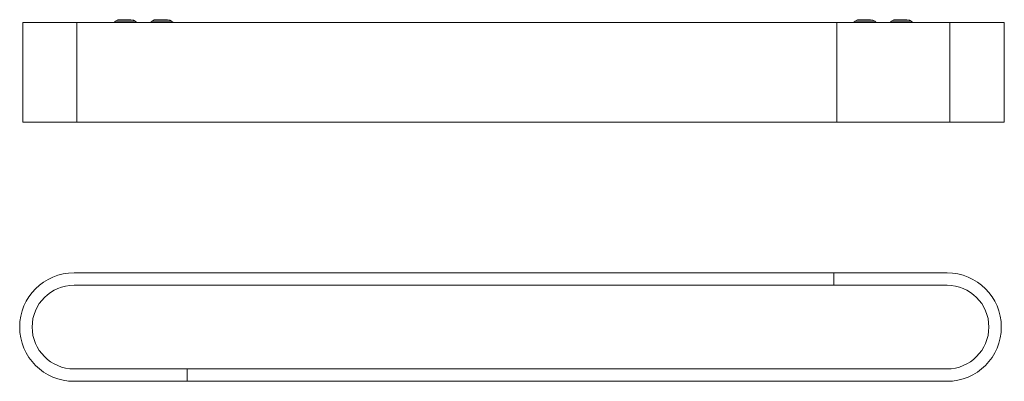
# Model space of a CAD drawing. Header units: millimetres. Extents: x -309 to 285, y -194 to 24.
import ezdxf

# ---------------------------------------------------------------- set-up
doc = ezdxf.new("R2010")
doc.units = ezdxf.units.MM

msp = doc.modelspace()

# ---------------------------------------------------------------- linework, layer by layer
at = {"color": 7, "linetype": 'Continuous', "lineweight": 15}
for p, q in [((-241.47, 24.24), (-248.18, 24.24)), ((-219.47, 24.24), (-226.18, 24.24)), ((204.53, 24.24), (197.82, 24.24)), ((226.53, 24.24), (219.82, 24.24)), ((-306.77, 22.44), (-306.77, 16.34)), ((-306.77, 22.44), (285.23, 22.44)), ((-274.02, 22.44), (-274.02, -37.56)), ((-250.71, 23.28), (-251.65, 22.44)), ((-250.71, 23.28), (-238.94, 23.28)), ((-238, 22.44), (-238.94, 23.28)), ((-228.71, 23.28), (-229.65, 22.44)), ((-228.71, 23.28), (-216.94, 23.28)), ((-216, 22.44), (-216.94, 23.28)), ((184.23, 22.44), (184.23, -37.56)), ((195.29, 23.28), (194.35, 22.44)), ((195.29, 23.28), (207.06, 23.28)), ((208, 22.44), (207.06, 23.28)), ((217.29, 23.28), (216.35, 22.44)), ((217.29, 23.28), (229.06, 23.28)), ((230, 22.44), (229.06, 23.28)), ((252.48, -37.56), (252.48, 22.44)), ((285.23, 16.34), (285.23, 22.44)), ((-306.77, 13.22), (-306.77, 15.66)), ((-306.77, 12.54), (-306.77, -37.56)), ((285.23, 15.66), (285.23, 13.22)), ((285.23, -37.56), (285.23, 12.54)), ((285.23, -37.56), (-306.77, -37.56)), ((250.68, -128.52), (-275.82, -128.52)), ((182.43, -136.02), (182.43, -128.52)), ((250.68, -136.02), (-275.82, -136.02)), ((-308.55, -160.01), (-308.57, -160.05)), ((-308.57, -162.49), (-308.57, -160.05)), ((283.43, -160.05), (283.4, -160.01)), ((283.43, -160.05), (283.43, -162.49)), ((-308.57, -162.49), (-308.55, -162.53)), ((283.4, -162.53), (283.43, -162.49)), ((-275.82, -186.52), (250.68, -186.52)), ((-207.57, -186.52), (-207.57, -194.02)), ((-275.82, -194.02), (250.68, -194.02))]:
    msp.add_line(p, q, dxfattribs=at)
at = {"color": 7, "linetype": 'Continuous', "lineweight": 15, "flags": 128}
for points in [[(-250.71, 23.28), (-249.38, 24.05), (-248.18, 24.24)], [(-241.47, 24.24), (-239.96, 23.93), (-238.94, 23.28)], [(-228.71, 23.28), (-227.38, 24.05), (-226.18, 24.24)], [(-219.47, 24.24), (-217.96, 23.93), (-216.94, 23.28)], [(195.29, 23.28), (196.62, 24.05), (197.82, 24.24)], [(204.53, 24.24), (206.04, 23.93), (207.06, 23.28)], [(217.29, 23.28), (218.62, 24.05), (219.82, 24.24)], [(226.53, 24.24), (228.04, 23.93), (229.06, 23.28)], [(-306.77, 12.54), (-306.76, 12.65), (-306.75, 12.96), (-306.73, 13.43), (-306.71, 14.02), (-306.71, 14.66), (-306.72, 15.27), (-306.74, 15.79), (-306.76, 16.16), (-306.77, 16.33), (-306.77, 16.34), (-306.77, 16.34)]]:
    msp.add_lwpolyline(points, dxfattribs=at)
at = {"color": 7, "linetype": 'Continuous', "lineweight": 15}
for centre, radius, start, end in [((317.95, 14.44), 32.78, 176.67683, 183.32317), ((-275.82, -161.27), 32.75, 90, 270), ((250.68, -161.27), 32.75, 270, 90), ((-275.82, -161.27), 25.25, 90, 270), ((250.68, -161.27), 25.25, 270, 90)]:
    msp.add_arc(centre, radius, start, end, dxfattribs=at)

doc.saveas('drawing.dxf')
